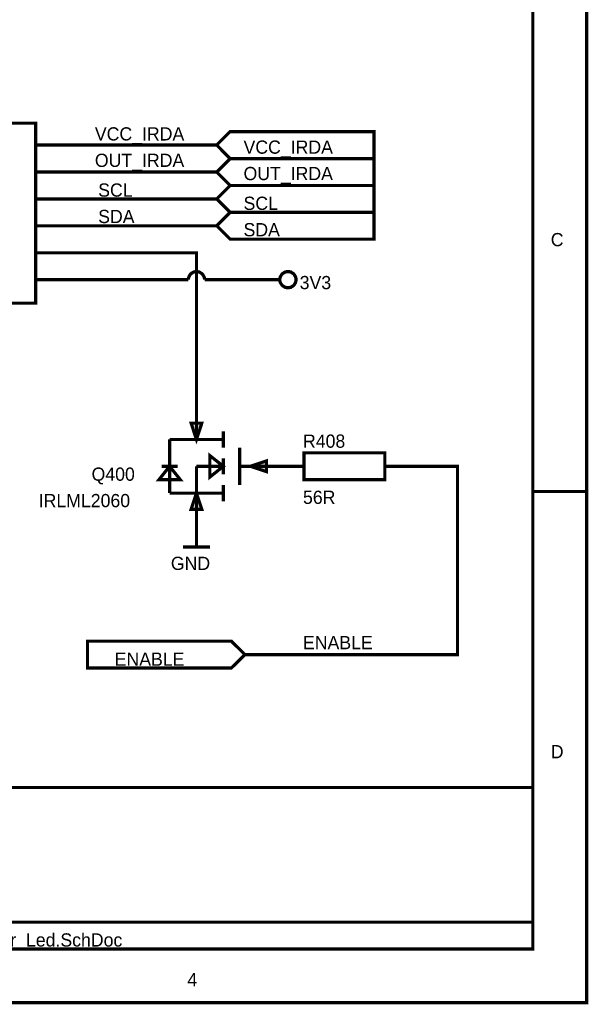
# Model space of a CAD drawing. Header units: inches. Extents: x 0 to 292, y 0 to 193.
# Tile 151 of 189: x 239 to 292, y 0 to 93. Entities that reach past the tile are written whole.
import ezdxf

# ---------------------------------------------------------------- set-up
doc = ezdxf.new("R2010")
doc.units = ezdxf.units.IN
doc.layers.add('Sheet', color=255, linetype='Continuous')

msp = doc.modelspace()

# ---------------------------------------------------------------- linework, layer by layer
at = {"layer": 'Sheet'}
for points in [[(0.058, 193.04, 0.3, 0.3, 0), (292.061, 193.04, 0.3, 0.3, 0), (292.061, 0, 0.3, 0.3, 0), (0.058, 0, 0.3, 0.3, 0), (0.058, 193.04, 0.3, 0.3, 0)], [(0.058, 193.04, 0.0991, 0.0991, 0), (0.058, 0, 0.0991, 0.0991, 0), (292.061, 0, 0.0991, 0.0991, 0), (292.061, 193.04, 0.0991, 0.0991, 0), (0.058, 193.04, 0.0991, 0.0991, 0), (0.058, 193.04, 0.0991, 0.0991, 0)], [(5.144, 187.953, 0.3, 0.3, 0), (286.976, 187.953, 0.3, 0.3, 0), (286.976, 5.068, 0.3, 0.3, 0), (5.144, 5.068, 0.3, 0.3, 0), (5.144, 187.953, 0.3, 0.3, 0)], [(5.144, 187.953, 0.0991, 0.0991, 0), (5.144, 5.068, 0.0991, 0.0991, 0), (286.976, 5.068, 0.0991, 0.0991, 0), (286.976, 187.953, 0.0991, 0.0991, 0), (5.144, 187.953, 0.0991, 0.0991, 0), (5.144, 187.953, 0.0991, 0.0991, 0)], [(228.076, 83.032, 0.3, 0.3, 0), (240.059, 83.032, 0.3, 0.3, 0), (240.059, 66.036, 0.3, 0.3, 0), (228.076, 66.036, 0.3, 0.3, 0), (228.076, 83.032, 0.3, 0.3, 0)], [(228.076, 83.032, 0.0991, 0.0991, 0), (228.076, 66.036, 0.0991, 0.0991, 0), (240.059, 66.036, 0.0991, 0.0991, 0), (240.059, 83.032, 0.0991, 0.0991, 0), (228.076, 83.032, 0.0991, 0.0991, 0), (228.076, 83.032, 0.0991, 0.0991, 0)], [(258.413, 79.68, 0.3, 0.3, 0), (257.146, 80.966, 0.3, 0.3, 0), (258.413, 82.233, 0.3, 0.3, 0), (271.993, 82.233, 0.3, 0.3, 0), (271.993, 79.68, 0.3, 0.3, 0), (258.413, 79.68, 0.3, 0.3, 0)], [(258.413, 79.68, 0.0991, 0.0991, 0), (257.146, 80.966, 0.0991, 0.0991, 0), (258.413, 82.233, 0.0991, 0.0991, 0), (271.993, 82.233, 0.0991, 0.0991, 0), (271.993, 79.68, 0.0991, 0.0991, 0), (258.413, 79.68, 0.0991, 0.0991, 0)], [(258.413, 77.146, 0.3, 0.3, 0), (257.146, 78.413, 0.3, 0.3, 0), (258.413, 79.68, 0.3, 0.3, 0), (271.993, 79.68, 0.3, 0.3, 0), (271.993, 77.146, 0.3, 0.3, 0), (258.413, 77.146, 0.3, 0.3, 0)], [(258.413, 77.146, 0.0991, 0.0991, 0), (257.146, 78.413, 0.0991, 0.0991, 0), (258.413, 79.68, 0.0991, 0.0991, 0), (271.993, 79.68, 0.0991, 0.0991, 0), (271.993, 77.146, 0.0991, 0.0991, 0), (258.413, 77.146, 0.0991, 0.0991, 0)], [(258.413, 74.612, 0.3, 0.3, 0), (257.146, 75.879, 0.3, 0.3, 0), (258.413, 77.146, 0.3, 0.3, 0), (271.993, 77.146, 0.3, 0.3, 0), (271.993, 74.612, 0.3, 0.3, 0), (258.413, 74.612, 0.3, 0.3, 0)], [(258.413, 74.612, 0.0991, 0.0991, 0), (257.146, 75.879, 0.0991, 0.0991, 0), (258.413, 77.146, 0.0991, 0.0991, 0), (271.993, 77.146, 0.0991, 0.0991, 0), (271.993, 74.612, 0.0991, 0.0991, 0), (258.413, 74.612, 0.0991, 0.0991, 0)], [(258.413, 72.078, 0.3, 0.3, 0), (257.146, 73.345, 0.3, 0.3, 0), (258.413, 74.612, 0.3, 0.3, 0), (271.993, 74.612, 0.3, 0.3, 0), (271.993, 72.078, 0.3, 0.3, 0), (258.413, 72.078, 0.3, 0.3, 0)], [(258.413, 72.078, 0.0991, 0.0991, 0), (257.146, 73.345, 0.0991, 0.0991, 0), (258.413, 74.612, 0.0991, 0.0991, 0), (271.993, 74.612, 0.0991, 0.0991, 0), (271.993, 72.078, 0.0991, 0.0991, 0), (258.413, 72.078, 0.0991, 0.0991, 0)], [(254.73, 54.712, 0.3, 0.3, 0), (255.237, 53.172, 0.3, 0.3, 0), (255.743, 54.712, 0.3, 0.3, 0), (254.73, 54.712, 0.3, 0.3, 0)], [(254.73, 54.712, 0.0991, 0.0991, 0), (255.237, 53.172, 0.0991, 0.0991, 0), (255.743, 54.712, 0.0991, 0.0991, 0), (254.73, 54.712, 0.0991, 0.0991, 0)], [(265.388, 51.905, 0.3, 0.3, 0), (273.006, 51.905, 0.3, 0.3, 0), (273.006, 49.371, 0.3, 0.3, 0), (265.388, 49.371, 0.3, 0.3, 0), (265.388, 51.905, 0.3, 0.3, 0)], [(256.503, 49.624, 0.3, 0.3, 0), (256.503, 51.651, 0.3, 0.3, 0), (257.77, 50.638, 0.3, 0.3, 0), (256.503, 49.624, 0.3, 0.3, 0)], [(256.503, 49.624, 0.0991, 0.0991, 0), (256.503, 51.651, 0.0991, 0.0991, 0), (257.77, 50.638, 0.0991, 0.0991, 0), (256.503, 49.624, 0.0991, 0.0991, 0)], [(261.842, 51.145, 0.3, 0.3, 0), (260.322, 50.638, 0.3, 0.3, 0), (261.842, 50.131, 0.3, 0.3, 0), (261.842, 51.145, 0.3, 0.3, 0)], [(261.842, 51.145, 0.0991, 0.0991, 0), (260.322, 50.638, 0.0991, 0.0991, 0), (261.842, 50.131, 0.0991, 0.0991, 0), (261.842, 51.145, 0.0991, 0.0991, 0)], [(265.388, 51.905, 0.0991, 0.0991, 0), (265.388, 49.371, 0.0991, 0.0991, 0), (273.006, 49.371, 0.0991, 0.0991, 0), (273.006, 51.905, 0.0991, 0.0991, 0), (265.388, 51.905, 0.0991, 0.0991, 0), (265.388, 51.905, 0.0991, 0.0991, 0)], [(253.717, 49.371, 0.3, 0.3, 0), (251.691, 49.371, 0.3, 0.3, 0), (252.704, 50.638, 0.3, 0.3, 0), (253.717, 49.371, 0.3, 0.3, 0)], [(253.717, 49.371, 0.0991, 0.0991, 0), (251.691, 49.371, 0.0991, 0.0991, 0), (252.704, 50.638, 0.0991, 0.0991, 0), (253.717, 49.371, 0.0991, 0.0991, 0)], [(254.73, 46.584, 0.3, 0.3, 0), (255.237, 48.104, 0.3, 0.3, 0), (255.743, 46.584, 0.3, 0.3, 0), (254.73, 46.584, 0.3, 0.3, 0)], [(254.73, 46.584, 0.0991, 0.0991, 0), (255.237, 48.104, 0.0991, 0.0991, 0), (255.743, 46.584, 0.0991, 0.0991, 0), (254.73, 46.584, 0.0991, 0.0991, 0)], [(244.949, 31.595, 0.3, 0.3, 0), (244.949, 34.129, 0.3, 0.3, 0), (258.53, 34.129, 0.3, 0.3, 0), (259.815, 32.862, 0.3, 0.3, 0), (258.53, 31.595, 0.3, 0.3, 0), (244.949, 31.595, 0.3, 0.3, 0)], [(244.949, 31.595, 0.0991, 0.0991, 0), (244.949, 34.129, 0.0991, 0.0991, 0), (258.53, 34.129, 0.0991, 0.0991, 0), (259.815, 32.862, 0.0991, 0.0991, 0), (258.53, 31.595, 0.0991, 0.0991, 0), (244.949, 31.595, 0.0991, 0.0991, 0)]]:
    msp.add_lwpolyline(points, format="xyseb", close=True, dxfattribs=at)
for points in [[(240.059, 80.966, 0.3, 0.3, 0), (245.144, 80.966, 0.3, 0.3, 0)], [(257.146, 80.966, 0.3, 0.3, 0), (245.144, 80.966, 0.3, 0.3, 0)], [(240.059, 78.413, 0.3, 0.3, 0), (245.144, 78.413, 0.3, 0.3, 0)], [(257.146, 78.413, 0.3, 0.3, 0), (245.144, 78.413, 0.3, 0.3, 0)], [(240.059, 75.879, 0.3, 0.3, 0), (245.144, 75.879, 0.3, 0.3, 0)], [(245.144, 75.879, 0.3, 0.3, 0), (257.146, 75.879, 0.3, 0.3, 0)], [(240.059, 73.345, 0.3, 0.3, 0), (245.144, 73.345, 0.3, 0.3, 0)], [(245.144, 73.345, 0.3, 0.3, 0), (257.146, 73.345, 0.3, 0.3, 0)], [(240.059, 70.792, 0.3, 0.3, 0), (245.144, 70.792, 0.3, 0.3, 0)], [(245.144, 70.792, 0.3, 0.3, 0), (255.237, 70.792, 0.3, 0.3, 0), (255.237, 55.725, 0.3, 0.3, 0)], [(255.237, 69.018, 0.3, 0.3, 0), (255.198, 69.018, 0.3, 0.3, 0), (255.159, 69.018, 0.3, 0.3, 0), (255.12, 69.018, 0.3, 0.3, 0), (255.081, 68.999, 0.3, 0.3, 0), (255.042, 68.999, 0.3, 0.3, 0), (255.003, 68.979, 0.3, 0.3, 0), (254.964, 68.979, 0.3, 0.3, 0), (254.945, 68.96, 0.3, 0.3, 0), (254.906, 68.94, 0.3, 0.3, 0), (254.867, 68.921, 0.3, 0.3, 0), (254.847, 68.901, 0.3, 0.3, 0), (254.808, 68.882, 0.3, 0.3, 0), (254.769, 68.862, 0.3, 0.3, 0), (254.75, 68.843, 0.3, 0.3, 0), (254.73, 68.823, 0.3, 0.3, 0), (254.691, 68.804, 0.3, 0.3, 0), (254.672, 68.765, 0.3, 0.3, 0), (254.652, 68.745, 0.3, 0.3, 0), (254.633, 68.726, 0.3, 0.3, 0), (254.613, 68.687, 0.3, 0.3, 0), (254.594, 68.648, 0.3, 0.3, 0), (254.574, 68.628, 0.3, 0.3, 0), (254.555, 68.589, 0.3, 0.3, 0), (254.535, 68.55, 0.3, 0.3, 0), (254.516, 68.531, 0.3, 0.3, 0), (254.516, 68.492, 0.3, 0.3, 0), (254.496, 68.453, 0.3, 0.3, 0), (254.496, 68.414, 0.3, 0.3, 0), (254.477, 68.375, 0.3, 0.3, 0), (254.477, 68.336, 0.3, 0.3, 0), (254.477, 68.297, 0.3, 0.3, 0), (254.477, 68.258, 0.3, 0.3, 0)], [(255.997, 68.258, 0.3, 0.3, 0), (255.997, 68.297, 0.3, 0.3, 0), (255.997, 68.336, 0.3, 0.3, 0), (255.997, 68.375, 0.3, 0.3, 0), (255.977, 68.414, 0.3, 0.3, 0), (255.977, 68.453, 0.3, 0.3, 0), (255.958, 68.492, 0.3, 0.3, 0), (255.958, 68.531, 0.3, 0.3, 0), (255.938, 68.55, 0.3, 0.3, 0), (255.919, 68.589, 0.3, 0.3, 0), (255.899, 68.628, 0.3, 0.3, 0), (255.88, 68.648, 0.3, 0.3, 0), (255.86, 68.687, 0.3, 0.3, 0), (255.841, 68.726, 0.3, 0.3, 0), (255.821, 68.745, 0.3, 0.3, 0), (255.802, 68.765, 0.3, 0.3, 0), (255.782, 68.804, 0.3, 0.3, 0), (255.743, 68.823, 0.3, 0.3, 0), (255.724, 68.843, 0.3, 0.3, 0), (255.704, 68.862, 0.3, 0.3, 0), (255.665, 68.882, 0.3, 0.3, 0), (255.626, 68.901, 0.3, 0.3, 0), (255.607, 68.921, 0.3, 0.3, 0), (255.568, 68.94, 0.3, 0.3, 0), (255.529, 68.96, 0.3, 0.3, 0), (255.51, 68.979, 0.3, 0.3, 0), (255.471, 68.979, 0.3, 0.3, 0), (255.432, 68.999, 0.3, 0.3, 0), (255.393, 68.999, 0.3, 0.3, 0), (255.354, 69.018, 0.3, 0.3, 0), (255.315, 69.018, 0.3, 0.3, 0), (255.276, 69.018, 0.3, 0.3, 0), (255.237, 69.018, 0.3, 0.3, 0)], [(263.108, 68.258, 0.3, 0.3, 0), (263.108, 68.297, 0.3, 0.3, 0), (263.108, 68.336, 0.3, 0.3, 0), (263.108, 68.375, 0.3, 0.3, 0), (263.128, 68.414, 0.3, 0.3, 0), (263.128, 68.453, 0.3, 0.3, 0), (263.147, 68.492, 0.3, 0.3, 0), (263.147, 68.531, 0.3, 0.3, 0), (263.167, 68.55, 0.3, 0.3, 0), (263.186, 68.589, 0.3, 0.3, 0), (263.206, 68.628, 0.3, 0.3, 0), (263.225, 68.648, 0.3, 0.3, 0), (263.245, 68.687, 0.3, 0.3, 0), (263.264, 68.726, 0.3, 0.3, 0), (263.284, 68.745, 0.3, 0.3, 0), (263.303, 68.765, 0.3, 0.3, 0), (263.342, 68.804, 0.3, 0.3, 0), (263.362, 68.823, 0.3, 0.3, 0), (263.381, 68.843, 0.3, 0.3, 0), (263.42, 68.862, 0.3, 0.3, 0), (263.439, 68.882, 0.3, 0.3, 0), (263.478, 68.901, 0.3, 0.3, 0), (263.517, 68.921, 0.3, 0.3, 0), (263.537, 68.94, 0.3, 0.3, 0), (263.576, 68.96, 0.3, 0.3, 0), (263.615, 68.979, 0.3, 0.3, 0), (263.654, 68.979, 0.3, 0.3, 0), (263.673, 68.999, 0.3, 0.3, 0), (263.712, 68.999, 0.3, 0.3, 0), (263.751, 69.018, 0.3, 0.3, 0), (263.79, 69.018, 0.3, 0.3, 0), (263.829, 69.018, 0.3, 0.3, 0), (263.868, 69.018, 0.3, 0.3, 0)], [(263.868, 69.018, 0.3, 0.3, 0), (263.868, 69.018, 0.3, 0.3, 0)], [(263.868, 69.018, 0.3, 0.3, 0), (263.907, 69.018, 0.3, 0.3, 0), (263.946, 69.018, 0.3, 0.3, 0), (263.985, 69.018, 0.3, 0.3, 0), (264.024, 68.999, 0.3, 0.3, 0), (264.063, 68.999, 0.3, 0.3, 0), (264.102, 68.979, 0.3, 0.3, 0), (264.141, 68.979, 0.3, 0.3, 0), (264.16, 68.96, 0.3, 0.3, 0), (264.199, 68.94, 0.3, 0.3, 0), (264.238, 68.921, 0.3, 0.3, 0), (264.258, 68.901, 0.3, 0.3, 0), (264.297, 68.882, 0.3, 0.3, 0), (264.336, 68.862, 0.3, 0.3, 0), (264.355, 68.843, 0.3, 0.3, 0), (264.375, 68.823, 0.3, 0.3, 0), (264.414, 68.804, 0.3, 0.3, 0), (264.433, 68.765, 0.3, 0.3, 0), (264.453, 68.745, 0.3, 0.3, 0), (264.472, 68.726, 0.3, 0.3, 0), (264.492, 68.687, 0.3, 0.3, 0), (264.511, 68.648, 0.3, 0.3, 0), (264.531, 68.628, 0.3, 0.3, 0), (264.55, 68.589, 0.3, 0.3, 0), (264.569, 68.55, 0.3, 0.3, 0), (264.589, 68.531, 0.3, 0.3, 0), (264.589, 68.492, 0.3, 0.3, 0), (264.608, 68.453, 0.3, 0.3, 0), (264.608, 68.414, 0.3, 0.3, 0), (264.628, 68.375, 0.3, 0.3, 0), (264.628, 68.336, 0.3, 0.3, 0), (264.628, 68.297, 0.3, 0.3, 0), (264.628, 68.258, 0.3, 0.3, 0)], [(240.059, 68.258, 0.3, 0.3, 0), (245.144, 68.258, 0.3, 0.3, 0)], [(245.144, 68.258, 0.3, 0.3, 0), (254.477, 68.258, 0.3, 0.3, 0)], [(254.477, 68.258, 0.3, 0.3, 0), (254.477, 68.258, 0.3, 0.3, 0), (254.477, 68.258, 0.3, 0.3, 0), (254.477, 68.258, 0.3, 0.3, 0), (254.477, 68.258, 0.3, 0.3, 0), (254.477, 68.258, 0.3, 0.3, 0), (254.477, 68.258, 0.3, 0.3, 0), (254.477, 68.258, 0.3, 0.3, 0), (254.477, 68.258, 0.3, 0.3, 0), (254.477, 68.258, 0.3, 0.3, 0), (254.477, 68.258, 0.3, 0.3, 0), (254.477, 68.258, 0.3, 0.3, 0), (254.477, 68.258, 0.3, 0.3, 0), (254.477, 68.258, 0.3, 0.3, 0), (254.477, 68.258, 0.3, 0.3, 0), (254.477, 68.258, 0.3, 0.3, 0), (254.477, 68.258, 0.3, 0.3, 0), (254.477, 68.258, 0.3, 0.3, 0), (254.477, 68.258, 0.3, 0.3, 0), (254.477, 68.258, 0.3, 0.3, 0), (254.477, 68.258, 0.3, 0.3, 0), (254.477, 68.258, 0.3, 0.3, 0), (254.477, 68.258, 0.3, 0.3, 0), (254.477, 68.258, 0.3, 0.3, 0), (254.477, 68.258, 0.3, 0.3, 0), (254.477, 68.258, 0.3, 0.3, 0), (254.477, 68.258, 0.3, 0.3, 0), (254.477, 68.258, 0.3, 0.3, 0), (254.477, 68.258, 0.3, 0.3, 0), (254.477, 68.258, 0.3, 0.3, 0), (254.477, 68.258, 0.3, 0.3, 0), (254.477, 68.258, 0.3, 0.3, 0), (254.477, 68.258, 0.3, 0.3, 0)], [(255.997, 68.258, 0.3, 0.3, 0), (262.095, 68.258, 0.3, 0.3, 0)], [(262.095, 68.258, 0.3, 0.3, 0), (263.108, 68.258, 0.3, 0.3, 0)], [(263.868, 67.498, 0.3, 0.3, 0), (263.829, 67.498, 0.3, 0.3, 0), (263.79, 67.498, 0.3, 0.3, 0), (263.751, 67.498, 0.3, 0.3, 0), (263.712, 67.517, 0.3, 0.3, 0), (263.673, 67.517, 0.3, 0.3, 0), (263.654, 67.537, 0.3, 0.3, 0), (263.615, 67.537, 0.3, 0.3, 0), (263.576, 67.556, 0.3, 0.3, 0), (263.537, 67.576, 0.3, 0.3, 0), (263.517, 67.595, 0.3, 0.3, 0), (263.478, 67.615, 0.3, 0.3, 0), (263.439, 67.634, 0.3, 0.3, 0), (263.42, 67.654, 0.3, 0.3, 0), (263.381, 67.673, 0.3, 0.3, 0), (263.362, 67.693, 0.3, 0.3, 0), (263.342, 67.712, 0.3, 0.3, 0), (263.303, 67.751, 0.3, 0.3, 0), (263.284, 67.771, 0.3, 0.3, 0), (263.264, 67.79, 0.3, 0.3, 0), (263.245, 67.829, 0.3, 0.3, 0), (263.225, 67.868, 0.3, 0.3, 0), (263.206, 67.888, 0.3, 0.3, 0), (263.186, 67.927, 0.3, 0.3, 0), (263.167, 67.966, 0.3, 0.3, 0), (263.147, 67.985, 0.3, 0.3, 0), (263.147, 68.024, 0.3, 0.3, 0), (263.128, 68.063, 0.3, 0.3, 0), (263.128, 68.102, 0.3, 0.3, 0), (263.108, 68.141, 0.3, 0.3, 0), (263.108, 68.18, 0.3, 0.3, 0), (263.108, 68.219, 0.3, 0.3, 0), (263.108, 68.258, 0.3, 0.3, 0)], [(263.108, 68.258, 0.3, 0.3, 0), (263.108, 68.258, 0.3, 0.3, 0)], [(264.628, 68.258, 0.3, 0.3, 0), (264.628, 68.219, 0.3, 0.3, 0), (264.628, 68.18, 0.3, 0.3, 0), (264.628, 68.141, 0.3, 0.3, 0), (264.608, 68.102, 0.3, 0.3, 0), (264.608, 68.063, 0.3, 0.3, 0), (264.589, 68.024, 0.3, 0.3, 0), (264.589, 67.985, 0.3, 0.3, 0), (264.569, 67.966, 0.3, 0.3, 0), (264.55, 67.927, 0.3, 0.3, 0), (264.531, 67.888, 0.3, 0.3, 0), (264.511, 67.868, 0.3, 0.3, 0), (264.492, 67.829, 0.3, 0.3, 0), (264.472, 67.79, 0.3, 0.3, 0), (264.453, 67.771, 0.3, 0.3, 0), (264.433, 67.751, 0.3, 0.3, 0), (264.414, 67.712, 0.3, 0.3, 0), (264.375, 67.693, 0.3, 0.3, 0), (264.355, 67.673, 0.3, 0.3, 0), (264.336, 67.654, 0.3, 0.3, 0), (264.297, 67.634, 0.3, 0.3, 0), (264.258, 67.615, 0.3, 0.3, 0), (264.238, 67.595, 0.3, 0.3, 0), (264.199, 67.576, 0.3, 0.3, 0), (264.16, 67.556, 0.3, 0.3, 0), (264.141, 67.537, 0.3, 0.3, 0), (264.102, 67.537, 0.3, 0.3, 0), (264.063, 67.517, 0.3, 0.3, 0), (264.024, 67.517, 0.3, 0.3, 0), (263.985, 67.498, 0.3, 0.3, 0), (263.946, 67.498, 0.3, 0.3, 0), (263.907, 67.498, 0.3, 0.3, 0), (263.868, 67.498, 0.3, 0.3, 0)], [(264.628, 68.258, 0.3, 0.3, 0), (264.628, 68.258, 0.3, 0.3, 0), (264.628, 68.258, 0.3, 0.3, 0), (264.628, 68.258, 0.3, 0.3, 0), (264.628, 68.258, 0.3, 0.3, 0), (264.628, 68.258, 0.3, 0.3, 0), (264.628, 68.258, 0.3, 0.3, 0), (264.628, 68.258, 0.3, 0.3, 0), (264.628, 68.258, 0.3, 0.3, 0), (264.628, 68.258, 0.3, 0.3, 0), (264.628, 68.258, 0.3, 0.3, 0), (264.628, 68.258, 0.3, 0.3, 0), (264.628, 68.258, 0.3, 0.3, 0), (264.628, 68.258, 0.3, 0.3, 0), (264.628, 68.258, 0.3, 0.3, 0), (264.628, 68.258, 0.3, 0.3, 0), (264.628, 68.258, 0.3, 0.3, 0), (264.628, 68.258, 0.3, 0.3, 0), (264.628, 68.258, 0.3, 0.3, 0), (264.628, 68.258, 0.3, 0.3, 0), (264.628, 68.258, 0.3, 0.3, 0), (264.628, 68.258, 0.3, 0.3, 0), (264.628, 68.258, 0.3, 0.3, 0), (264.628, 68.258, 0.3, 0.3, 0), (264.628, 68.258, 0.3, 0.3, 0), (264.628, 68.258, 0.3, 0.3, 0), (264.628, 68.258, 0.3, 0.3, 0), (264.628, 68.258, 0.3, 0.3, 0), (264.628, 68.258, 0.3, 0.3, 0), (264.628, 68.258, 0.3, 0.3, 0), (264.628, 68.258, 0.3, 0.3, 0), (264.628, 68.258, 0.3, 0.3, 0), (264.628, 68.258, 0.3, 0.3, 0)], [(264.628, 68.258, 0.3, 0.3, 0), (264.628, 68.258, 0.3, 0.3, 0)], [(255.237, 53.172, 0.3, 0.3, 0), (255.237, 55.725, 0.3, 0.3, 0)], [(257.77, 52.412, 0.3, 0.3, 0), (257.77, 53.932, 0.3, 0.3, 0)], [(252.704, 50.638, 0.3, 0.3, 0), (252.704, 53.172, 0.3, 0.3, 0)], [(252.704, 53.172, 0.3, 0.3, 0), (255.237, 53.172, 0.3, 0.3, 0)], [(255.237, 53.172, 0.3, 0.3, 0), (257.77, 53.172, 0.3, 0.3, 0)], [(259.309, 52.412, 0.3, 0.3, 0), (259.309, 48.864, 0.3, 0.3, 0)], [(257.77, 51.398, 0.3, 0.3, 0), (257.77, 49.878, 0.3, 0.3, 0)], [(251.944, 50.638, 0.3, 0.3, 0), (253.464, 50.638, 0.3, 0.3, 0)], [(252.704, 48.104, 0.3, 0.3, 0), (252.704, 50.638, 0.3, 0.3, 0)], [(255.237, 50.638, 0.3, 0.3, 0), (257.77, 50.638, 0.3, 0.3, 0)], [(255.237, 50.638, 0.3, 0.3, 0), (255.237, 48.104, 0.3, 0.3, 0)], [(260.322, 50.638, 0.3, 0.3, 0), (259.309, 50.638, 0.3, 0.3, 0)], [(275.558, 50.638, 0.3, 0.3, 0), (279.864, 50.638, 0.3, 0.3, 0), (279.864, 32.862, 0.3, 0.3, 0), (259.815, 32.862, 0.3, 0.3, 0)], [(260.322, 50.638, 0.3, 0.3, 0), (262.855, 50.638, 0.3, 0.3, 0)], [(265.388, 50.638, 0.3, 0.3, 0), (262.855, 50.638, 0.3, 0.3, 0)], [(273.006, 50.638, 0.3, 0.3, 0), (275.558, 50.638, 0.3, 0.3, 0)], [(257.77, 48.864, 0.3, 0.3, 0), (257.77, 47.344, 0.3, 0.3, 0)], [(292.061, 48.26, 0.3, 0.3, 0), (286.976, 48.26, 0.3, 0.3, 0)], [(252.704, 48.104, 0.3, 0.3, 0), (255.237, 48.104, 0.3, 0.3, 0)], [(255.237, 48.104, 0.3, 0.3, 0), (255.237, 45.551, 0.3, 0.3, 0)], [(255.237, 48.104, 0.3, 0.3, 0), (257.77, 48.104, 0.3, 0.3, 0)], [(255.237, 45.551, 0.3, 0.3, 0), (255.237, 43.017, 0.3, 0.3, 0)], [(253.97, 43.017, 0.3, 0.3, 0), (256.503, 43.017, 0.3, 0.3, 0)], [(286.995, 20.31, 0.3, 0.3, 0), (170.19, 20.31, 0.3, 0.3, 0)], [(261.608, 7.602, 0.3, 0.3, 0), (170.19, 7.602, 0.3, 0.3, 0)], [(260.595, 7.602, 0.3, 0.3, 0), (286.976, 7.602, 0.3, 0.3, 0)], [(292.061, 0, 0.3, 0.3, 0), (292.061, 5.068, 0.3, 0.3, 0)]]:
    msp.add_lwpolyline(points, format="xyseb", dxfattribs=at)
for points in [[(254.693, 54.762), (255.27, 53.031), (255.847, 54.762)], [(261.924, 51.225), (260.193, 50.648), (261.924, 50.071)], [(255.847, 46.534), (255.27, 48.265), (254.693, 46.534)]]:
    msp.add_solid(points, dxfattribs=at)

# ---------------------------------------------------------------- texts
for s, height, p in [('VCC_IRDA', 1.2474, (245.651, 81.395)), ('VCC_IRDA', 1.2474, (259.679, 80.147)), ('OUT_IRDA', 1.2474, (245.651, 78.9)), ('OUT_IRDA', 1.2474, (259.679, 77.653)), ('SCL', 1.2474, (245.963, 76.093)), ('SCL', 1.2474, (259.679, 74.846)), ('SDA', 1.2474, (245.963, 73.598)), ('SDA', 1.2474, (259.679, 72.351)), ('C', 1.247, (288.671, 71.415)), ('3V3', 1.2474, (264.979, 67.361)), ('R408', 1.2474, (265.29, 52.392)), ('Q400', 1.2474, (245.339, 49.274)), ('56R', 1.2474, (265.29, 47.091)), ('IRLML2060', 1.2474, (240.351, 46.779)), ('GND', 1.2474, (252.821, 40.853)), ('ENABLE', 1.2474, (265.29, 33.369)), ('ENABLE', 1.2474, (247.521, 31.809)), ('D', 1.247, (288.671, 23.077)), ('D:\\Diseño\\msm\\MF08\\Destellador MF08\\Hw3.1\\PROYECTO\\MF08_Hw3.1_Driver_Led.SchDoc', 1.24743, (177.692, 5.302)), ('4', 1.247, (254.38, 1.559))]:
    msp.add_text(s, height=height, dxfattribs=at).set_placement(p)

doc.saveas('drawing.dxf')
